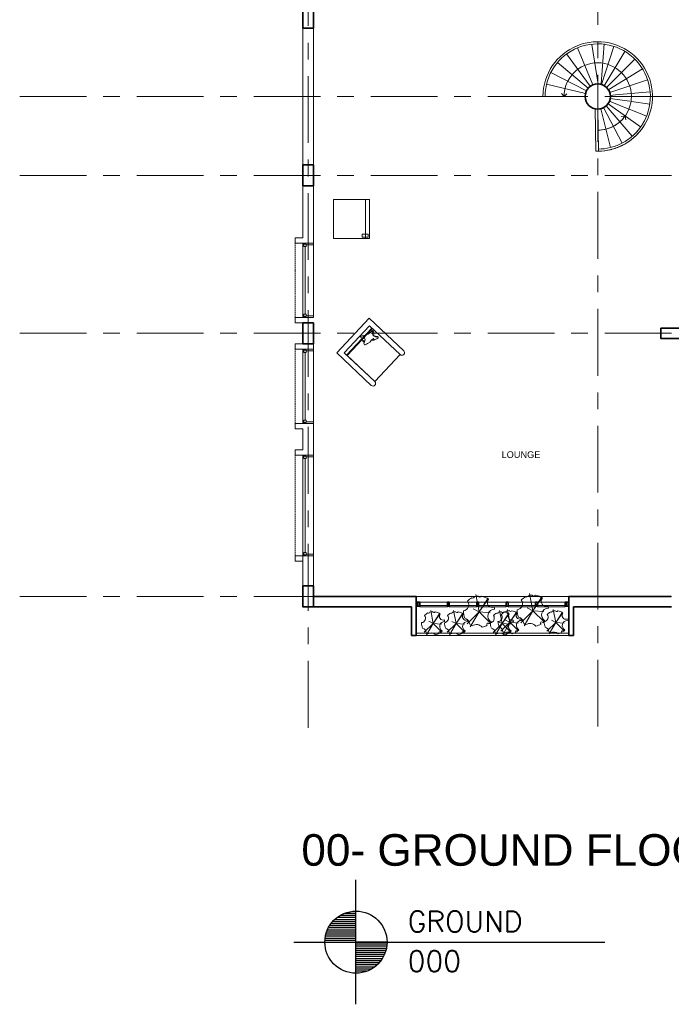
# Model space of a CAD drawing. Header units: millimetres. Extents: x -1387 to 25395, y 3819 to 34407.
# Tile 1 of 14: x -1387 to 10990, y 3819 to 22529. Entities that reach past the tile are written whole.
import ezdxf

# ---------------------------------------------------------------- set-up
doc = ezdxf.new("R2010")
doc.units = ezdxf.units.MM
doc.header["$LTSCALE"] = 100
doc.linetypes.add('Grid Line', pattern=[22.225, 12.7, -3.175, 3.175, -3.175])
doc.linetypes.add('HIDDEN', pattern=[0.375, 0.25, -0.125])
doc.layers.add('A-730-Furniture', color=8, linetype='Continuous')
for name, color, linetype, lineweight in [('A-DIMENSIONS', 91, 'Continuous', 5), ('A-FLOR-PATT', 8, 'Continuous', 18), ('A-FLOR-STRS', 2, 'Continuous', 9), ('A-GLAZ', 6, 'Continuous', 9), ('A-GLAZ-CURT', 52, 'Continuous', 18), ('A-GLAZ-CWMG', 51, 'Continuous', 18), ('A-WALL', 113, 'Continuous', 18), ('G-ANNO-TEXT', 231, 'Continuous', 9), ('I-FURN', 30, 'Continuous', 18), ('L-PLNT', 71, 'Continuous', 18), ('S-COLS', 4, 'Continuous', 18), ('S-GRID', 1, 'Continuous', 9)]:
    doc.layers.add(name, color=color, linetype=linetype, lineweight=lineweight)
doc.styles.add('Arial', font='arial.ttf', dxfattribs={"height": 125})
doc.styles.add('SIMPLEX', font='SIMPLEX')

# ---------------------------------------------------------------- blocks, each defined once
blk = doc.blocks.new('Fridge_-_790W_x_690D_x_1700H_with_Ice_maker_12217 - F _ P French Door Refrigerator-1179498-L1 - UNIT 1')
at = {"layer": 'A-DIMENSIONS'}
for p, q in [((-424, -298), (-424, 306)), ((-424, 306), (316, 306)), ((316, 306), (316, -298)), ((316, -298), (-424, -298)), ((-424, -298), (-424, -374)), ((316, -298), (-424, -298)), ((316, -301), (-424, -301)), ((-424, -301), (-424, -374)), ((-424, -374), (316, -374)), ((-424, -374), (316, -374)), ((66, -374), (66, -377)), ((206, -377), (206, -374)), ((291, -238), (234, -238)), ((234, -238), (234, -349)), ((234, -349), (291, -349)), ((291, -349), (291, -238)), ((316, -374), (316, -298)), ((316, -374), (316, -301)), ((206, -377), (66, -377))]:
    blk.add_line(p, q, dxfattribs=at)
for points in [[(96, -377), (96, -377), (96, -377), (96, -377), (96, -377), (95, -377), (94, -377), (91, -377), (86, -377), (82, -377), (79, -377), (78, -377), (77, -377), (77, -377), (77, -377), (76, -377), (76, -377)], [(126, -377), (126, -377), (126, -377), (126, -377), (126, -377), (125, -377), (124, -377), (121, -377), (116, -377), (112, -377), (109, -377), (108, -377), (107, -377), (107, -377), (107, -377), (106, -377), (106, -377)], [(156, -377), (156, -377), (156, -377), (156, -377), (156, -377), (155, -377), (154, -377), (151, -377), (146, -377), (142, -377), (139, -377), (138, -377), (137, -377), (137, -377), (137, -377), (136, -377), (136, -377)], [(186, -377), (186, -377), (186, -377), (186, -377), (186, -377), (185, -377), (184, -377), (181, -377), (176, -377), (172, -377), (169, -377), (168, -377), (167, -377), (167, -377), (167, -377), (166, -377), (166, -377)]]:
    blk.add_open_spline(points, degree=3, knots=[3.141593, 3.141593, 3.141593, 3.141593, 3.272492, 3.403392, 3.534292, 3.665191, 3.926991, 4.18879, 4.712389, 5.235988, 5.497787, 5.759587, 5.890486, 6.021386, 6.152286, 6.283185, 6.283185, 6.283185, 6.283185], dxfattribs=at)
for points in [[(76, -377), (76, -377), (76, -377), (77, -377)], [(96, -377), (96, -377), (96, -377), (96, -377)], [(106, -377), (106, -377), (106, -377), (107, -377)], [(126, -377), (126, -377), (126, -377), (126, -377)], [(136, -377), (136, -377), (136, -377), (137, -377)], [(156, -377), (156, -377), (156, -377), (156, -377)], [(166, -377), (166, -377), (166, -377), (167, -377)], [(186, -377), (186, -377), (186, -377), (186, -377)]]:
    blk.add_open_spline(points, degree=3, dxfattribs=at)
blk = doc.blocks.new('RPC Plant - Tropical - Crane Lily - 0_9 Meters 2-1072212-L0 - UNIT 1')
at = {"layer": 'L-PLNT'}
for q in [(-228, 223), (-167, 284), (219, 214), (210, 13), (-112, -58), (-64, -334), (169, -266), (178, -259)]:
    blk.add_line((0, -5), q, dxfattribs=at)
for centre, radius, start, end in [((-303, 238), 125, 284.5761, 357.8078), ((0, -5), 298, 116.6696, 126.6487), ((-53, 391), 153, 238.4657, 316.9123), ((0, -5), 298, 58.808, 78.7084), ((166, 231), 21.6, 121.2967, 348.7033), ((0, -5), 298, 39.648, 51.192), ((0, -5), 298, 155.7352, 183.4024), ((294, 73), 129, 119.9838, 270.0162), ((-313, -137), 115, 323.3668, 82.226), ((251, -181), 93.5, 68.9276, 221.0724), ((0, -5), 298, 342.7424, 350.352), ((0, -5), 298, 222.1904, 242.6209), ((-122, -299), 32.8, 17.3648, 117.5876), ((0, -5), 298, 252.3315, 266.9942), ((16, -316), 34.4, 28.1518, 157.8482), ((0, -5), 298, 279.0058, 307.2576)]:
    blk.add_arc(centre, radius, start, end, dxfattribs=at)
blk = doc.blocks.new('RPC Plant - Tropical - Crane Lily - 0_9 Meters-261500-L0 - UNIT 1')
at = {"layer": 'L-PLNT'}
for q in [(-125, 212), (-170, 166), (164, 160), (157, 10), (-84, -43), (-48, -249), (126, -198), (133, -194)]:
    blk.add_line((0, -4), q, dxfattribs=at)
for centre, radius, start, end in [((0, -4), 222, 116.6696, 126.6487), ((-40, 292), 114, 238.4657, 316.9123), ((0, -4), 222, 58.808, 78.7084), ((0, -4), 222, 155.7352, 183.4024), ((-226, 178), 93.6, 284.5761, 357.8078), ((124, 172), 16.1, 121.2967, 348.7033), ((219, 55), 95.9, 119.9838, 270.0162), ((0, -4), 222, 39.648, 51.192), ((-233, -102), 85.7, 323.3668, 82.226), ((0, -4), 222, 222.1904, 242.6209), ((0, -4), 222, 279.0058, 307.2576), ((187, -135), 69.8, 68.9276, 221.0724), ((0, -4), 222, 342.7424, 350.352), ((-91, -223), 24.5, 17.3648, 117.5876), ((0, -4), 222, 252.3315, 266.9942), ((12, -236), 25.7, 28.1518, 157.8482)]:
    blk.add_arc(centre, radius, start, end, dxfattribs=at)
blk = doc.blocks.new('*X15')
for p, q in [((3.56, 5.47), (3.65, 5.47)), ((3.5752, 5.48), (3.65, 5.48)), ((3.5961, 5.49), (3.65, 5.49)), ((3.5173, 5.42), (3.65, 5.42)), ((3.5231, 5.43), (3.65, 5.43)), ((3.53, 5.44), (3.65, 5.44)), ((3.5382, 5.45), (3.65, 5.45)), ((3.548, 5.46), (3.65, 5.46)), ((3.5013, 5.37), (3.65, 5.37)), ((3.503, 5.38), (3.65, 5.38)), ((3.5054, 5.39), (3.65, 5.39)), ((3.5086, 5.4), (3.65, 5.4)), ((3.5125, 5.41), (3.65, 5.41)), ((3.5, 5.35), (3.65, 5.35)), ((3.5003, 5.36), (3.65, 5.36))]:
    blk.add_line(p, q)

msp = doc.modelspace()

# ---------------------------------------------------------------- linework, layer by layer
at = {"layer": 'A-730-Furniture'}
for p, q in [((5000, 3818.75), (5000, 6181.25)), ((3818.75, 5000), (9725, 5000))]:
    msp.add_line(p, q, dxfattribs=at)
msp.add_circle((5000, 5000), 590.625, dxfattribs=at)
at = {"layer": 'A-FLOR-PATT', "linetype": 'HIDDEN'}
for p, q in [((3842.4831965, 18285.1309751), (3842.4831965, 16870.1309751)), ((3842.4831965, 16270.1309751), (3842.4831965, 14855.1309751)), ((3842.4831965, 14255.1309751), (3842.4831965, 12340.1309751))]:
    msp.add_line(p, q, dxfattribs=at)
at = {"layer": 'A-FLOR-PATT'}
for p, q in [((9042.4831965, 11570.1309751), (6142.4831965, 11570.1309751)), ((9042.4831965, 10870.1309751), (6142.4831965, 10870.1309751)), ((6142.4831965, 10825.1309751), (9042.4831965, 10825.1309751))]:
    msp.add_line(p, q, dxfattribs=at)
at = {"layer": 'A-FLOR-STRS'}
for p, q in [((9499.9528588, 21291.5765364), (9206.9401229, 21992.8208138)), ((9600.4760089, 21307.0349994), (9478.7967321, 22057.2310761)), ((9656.6935865, 21309.470536), (9713.0366391, 22067.3791456)), ((9665.5152375, 21298.7492617), (9896.7833675, 22022.7071694)), ((9716.7400682, 21275.4605391), (10110.2201619, 21925.6708249)), ((9409.696424, 21225.6590942), (8830.8716447, 21718.1648046)), ((9450.9340705, 21263.9449192), (9002.6951714, 21877.6890755)), ((9761.1343349, 21240.8845798), (10295.1962732, 21781.6043279)), ((9378.5068073, 21178.8236836), (8700.9149083, 21523.0172605)), ((9803.8638188, 21201.6547416), (10441.5433211, 21598.4272034)), ((9858.2603327, 21158.6767269), (10541.2164153, 21386.2089393)), ((9359.0797546, 21126.0132916), (8619.9688551, 21302.9739606)), ((9796.2576264, 21196.9220699), (9803.8638188, 21201.6547416)), ((9820.179169, 21145.9896865), (9858.2603327, 21158.6767269)), ((9932.9255197, 21099.6846836), (10588.7363947, 21156.6154532)), ((9352.4831965, 21070.1309751), (8552.4831965, 21070.1309751)), ((8552.4831965, 21070.1309751), (8592.4831965, 21070.1309751)), ((9352.4831965, 21070.1309751), (8552.4831965, 21070.1309751)), ((8902.7682406, 21126.553174), (8952.4832195, 21070.1310075)), ((9008.905386, 21119.8459863), (8952.4832195, 21070.1310075)), ((9815.0580907, 20980.351153), (10076.6909502, 20874.8165568)), ((9829.8450749, 21034.6438134), (10058.5178544, 21000.4557291)), ((9831.5839641, 21090.8872498), (9932.9255197, 21099.6846836)), ((10058.5178544, 21000.4557291), (10199.7358538, 20979.3427096)), ((10234.7633877, 20974.1058629), (10581.4910235, 20922.2678013)), ((9545.3950728, 20834.7956641), (9555.3563448, 20030.7938802)), ((9595.4564757, 20830.1493933), (9605.3674065, 20030.2107872)), ((9651.2527811, 20837.4377524), (9837.0861387, 20101.6462181)), ((9703.8184451, 20857.5175644), (10056.3627732, 20184.2747868)), ((9750.2638638, 20889.2850157), (10249.1787572, 20317.4358525)), ((9788.0358713, 20930.9938077), (10407.2247968, 20490.4363298)), ((10076.6909502, 20874.8165568), (10107.3728145, 20862.4404425)), ((10107.3728145, 20862.4404425), (10364.4475443, 20758.7444547)), ((10039.8030728, 20686.5991017), (10113.956996, 20699.0985286)), ((10126.4564229, 20624.9446053), (10113.956996, 20699.0985286)), ((10364.4475443, 20758.7444547), (10519.8785891, 20696.0483829)), ((9846.8755724, 20062.8857798), (9847.1513967, 20061.7936765))]:
    msp.add_line(p, q, dxfattribs=at)
for radius, start, end in [(1040, 267.9541692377, 180), (1000, 335.2352018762, 180), (640, 270.7098362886, 180), (240, 23.3578799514, 33.4566794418)]:
    msp.add_arc((9592.4831965, 21070.1309751), radius, start, end, dxfattribs=at)
for points in [[(9803.6259136, 20956.0415483), (9806.5976581, 20961.5441251), (9809.3881337, 20967.1671331), (9811.9534502, 20972.8884096)], [(9824.2236099, 21007.7109219), (9825.417721, 21012.1463373), (9826.436854, 21016.6048828), (9827.3065336, 21021.0854385)], [(9595.4564757, 20830.1493933), (9598.9147937, 20830.1922405), (9602.3726099, 20830.3105791), (9605.8266467, 20830.50385)], [(9644.4041887, 20835.8213688), (9650.3483243, 20837.1372994), (9656.241564, 20838.6789043), (9662.0683137, 20840.442456)], [(9692.5276403, 20851.9816018), (9698.6245222, 20854.7792658), (9704.6082315, 20857.8312695), (9710.453599, 20861.1272565)], [(9773.8851257, 20912.9990709), (9778.3210487, 20918.1182093), (9782.5260611, 20923.4239909), (9786.5159012, 20928.8995849)], [(10532.7663927, 20625.7578088), (10499.7294378, 20555.8523872), (10417.7712852, 20423.0878399), (10253.971073, 20256.3946975), (10057.2373043, 20130.0583399), (9837.5073445, 20050.4602365), (9682.6803473, 20031.1686648), (9605.3674065, 20030.2107872)], [(9605.3674065, 20030.2107872), (9682.6803473, 20031.1686648), (9837.5073445, 20050.4602365), (10057.2373043, 20130.0583399), (10253.971073, 20256.3946975), (10417.7712852, 20423.0878399), (10499.7294378, 20555.8523872), (10532.7663927, 20625.7578088)], [(10406.4115907, 20489.1756875), (10442.7701338, 20540.1337522), (10474.3507058, 20594.5135322), (10500.5182103, 20651.2367)], [(9600.4119411, 20430.1800903), (9650.4723948, 20430.80032), (9700.5643308, 20437.3366145), (9749.1807997, 20449.6103393)], [(10463.5778085, 20502.0046505), (10469.8434744, 20511.613047), (10475.6950802, 20521.4554591), (10481.3144242, 20531.4301443)], [(10322.6035529, 20329.5081831), (10332.0557765, 20338.826535), (10341.5169653, 20348.2000008), (10350.8122876, 20357.7352729)], [(9712.5809128, 20037.1017232), (9723.9717362, 20038.4266234), (9735.3367651, 20039.9472824), (9746.6737208, 20041.6564532)], [(9924.7167364, 20084.626216), (9937.2950737, 20088.8670339), (9949.8169516, 20093.3209478), (9962.2518412, 20098.008072)]]:
    msp.add_open_spline(points, degree=3, dxfattribs=at)
for points, knots in [([(9736.3087582, 20878.0003207), (9736.9557732, 20878.4846094), (9742.4541149, 20882.6433213), (9747.7587348, 20887.0409896), (9752.2849994, 20891.0959017)], [1.65895835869, 1.65895835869, 1.65895835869, 1.65895835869, 1.68555434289, 1.88580628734, 1.88580628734, 1.88580628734, 1.88580628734]), ([(9749.2042201, 20449.6162525), (9797.826601, 20461.8934325), (9892.1198649, 20497.9258641), (10017.1079249, 20583.3928528), (10084.9285748, 20658.3000452), (10113.956996, 20699.0985286)], [0.8416397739, 0.8416397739, 0.8416397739, 0.8416397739, 1.6832549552, 2.5248824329, 3.3665099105, 3.3665099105, 3.3665099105, 3.3665099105]), ([(10136.7139245, 20231.2085116), (10168.2081286, 20251.6396173), (10259.2491505, 20318.2380879), (10390.7255596, 20453.7822526), (10469.117205, 20583.1688987), (10500.5182103, 20651.2367)], [2.6838048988, 2.6838048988, 2.6838048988, 2.6838048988, 3.2205658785, 4.2940878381, 5.3676097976, 5.3676097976, 5.3676097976, 5.3676097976]), ([(10283.6956999, 20347.480408), (10319.8606558, 20382.0740124), (10363.8639493, 20427.5573288), (10398.1207729, 20479.5605769), (10404.7130765, 20490.1365259)], [3.57840653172, 3.57840653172, 3.57840653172, 3.57840653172, 4.29408783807, 4.47300809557, 4.47300809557, 4.47300809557, 4.47300809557]), ([(10396.3847282, 20410.324271), (10401.310967, 20416.3265361), (10409.751201, 20426.6506972), (10417.6203402, 20437.3540245), (10420.8153611, 20441.8721695)], [4.27523845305, 4.27523845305, 4.27523845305, 4.27523845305, 4.38513601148, 4.46368981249, 4.46368981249, 4.46368981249, 4.46368981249]), ([(9604.8718599, 20070.2077175), (9679.8277554, 20071.1363922), (9829.9312384, 20089.9804533), (10007.2955111, 20154.7892391), (10105.2197076, 20210.7773984), (10136.7139059, 20231.2084995)], [0, 0, 0, 0, 1.0735219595, 2.147043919, 2.6838047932, 2.6838047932, 2.6838047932, 2.6838047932]), ([(9604.8718599, 20070.2077175), (9679.8277554, 20071.1363922), (9829.9312384, 20089.9804533), (10007.295511, 20154.7892391), (10105.2197076, 20210.7773984), (10136.7139059, 20231.2084994)], [0, 0, 0, 0, 1.0735219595, 2.147043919, 2.6838047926, 2.6838047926, 2.6838047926, 2.6838047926]), ([(10136.7139245, 20231.2085116), (10168.2081286, 20251.6396173), (10217.9587013, 20289.2249024), (10266.716907, 20329.4020832), (10285.4615972, 20346.229972)], [2.68380489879, 2.68380489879, 2.68380489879, 2.68380489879, 3.22056587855, 3.57840646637, 3.57840646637, 3.57840646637, 3.57840646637]), ([(10241.7658951, 20257.7083519), (10244.0121572, 20259.5032006), (10252.9455642, 20266.7293677), (10261.8957511, 20273.9992525), (10268.5885355, 20279.4935133)], [3.2481450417, 3.2481450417, 3.2481450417, 3.2481450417, 3.28885200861, 3.41089142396, 3.41089142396, 3.41089142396, 3.41089142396]), ([(9819.1985453, 20055.1454154), (9824.6166176, 20056.3547657), (9837.5865, 20059.3654016), (9850.5155671, 20062.6006174), (9858.0374395, 20064.5656199)], [1.01773255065, 1.01773255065, 1.01773255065, 1.01773255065, 1.09628400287, 1.20617767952, 1.20617767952, 1.20617767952, 1.20617767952]), ([(10030.0845472, 20126.6764121), (10037.9037867, 20130.3031618), (10048.289149, 20135.251959), (10058.5416989, 20140.4193209), (10061.0980531, 20141.7250679)], [2.0705316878, 2.0705316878, 2.0705316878, 2.0705316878, 2.19256800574, 2.23327333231, 2.23327333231, 2.23327333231, 2.23327333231])]:
    msp.add_open_spline(points, degree=3, knots=knots, dxfattribs=at)
at = {"layer": 'A-GLAZ'}
for p, q in [((3992.4831965, 16870.1309751), (3992.4831965, 18285.1309751)), ((3992.4831965, 18284.0091865), (3992.4831965, 18266.1309751)), ((3992.4831965, 18266.1309751), (4055.4831965, 18266.1309751)), ((4011.4831965, 18266.1309751), (4011.4831965, 18222.1309751)), ((4011.4831965, 18222.1309751), (4055.4831965, 18222.1309751)), ((4033.4831965, 16933.1309751), (4033.4831965, 18222.1309751)), ((4055.4831965, 18222.1309751), (4055.4831965, 18266.1309751)), ((4055.4831965, 18253.1309751), (4192.4831965, 18253.1309751)), ((4192.4831965, 18285.1309751), (4192.4831965, 16870.1309751)), ((4192.4831965, 18285.1309751), (4192.4831965, 18253.1309751)), ((3992.4831965, 16889.1309751), (4055.4831965, 16889.1309751)), ((3992.4831965, 16870.1309751), (3992.4831965, 16889.1309751)), ((4011.4831965, 16933.1309751), (4055.4831965, 16933.1309751)), ((4011.4831965, 16889.1309751), (4011.4831965, 16933.1309751)), ((4055.4831965, 16889.1309751), (4055.4831965, 16933.1309751)), ((4055.4831965, 16902.1309751), (4192.4831965, 16902.1309751)), ((4192.4831965, 16870.1309751), (4192.4831965, 16902.1309751)), ((3992.4831965, 14855.1309751), (3992.4831965, 16270.1309751)), ((3992.4831965, 16269.0091865), (3992.4831965, 16251.1309751)), ((3992.4831965, 16251.1309751), (4055.4831965, 16251.1309751)), ((4011.4831965, 16251.1309751), (4011.4831965, 16207.1309751)), ((4011.4831965, 16207.1309751), (4055.4831965, 16207.1309751)), ((4033.4831965, 14918.1309751), (4033.4831965, 16207.1309751)), ((4055.4831965, 16207.1309751), (4055.4831965, 16251.1309751)), ((4055.4831965, 16238.1309751), (4192.4831965, 16238.1309751)), ((4192.4831965, 16270.1309751), (4192.4831965, 14855.1309751)), ((4192.4831965, 16270.1309751), (4192.4831965, 16238.1309751)), ((3992.4831965, 14874.1309751), (4055.4831965, 14874.1309751)), ((3992.4831965, 14855.1309751), (3992.4831965, 14874.1309751)), ((4011.4831965, 14918.1309751), (4055.4831965, 14918.1309751)), ((4011.4831965, 14874.1309751), (4011.4831965, 14918.1309751)), ((4055.4831965, 14874.1309751), (4055.4831965, 14918.1309751)), ((4055.4831965, 14887.1309751), (4192.4831965, 14887.1309751)), ((4192.4831965, 14855.1309751), (4192.4831965, 14887.1309751)), ((3992.4831965, 12340.1309751), (3992.4831965, 14255.1309751)), ((3992.4831965, 14254.0091865), (3992.4831965, 14236.1309751)), ((3992.4831965, 14236.1309751), (4055.4831965, 14236.1309751)), ((4011.4831965, 14236.1309751), (4011.4831965, 14192.1309751)), ((4055.4831965, 14192.1309751), (4055.4831965, 14236.1309751)), ((4055.4831965, 14223.1309751), (4192.4831965, 14223.1309751)), ((4192.4831965, 14255.1309751), (4192.4831965, 12340.1309751)), ((4192.4831965, 14255.1309751), (4192.4831965, 14223.1309751)), ((4011.4831965, 14192.1309751), (4055.4831965, 14192.1309751)), ((4033.4831965, 12403.1309751), (4033.4831965, 14192.1309751)), ((3992.4831965, 12359.1309751), (4055.4831965, 12359.1309751)), ((3992.4831965, 12340.1309751), (3992.4831965, 12359.1309751)), ((4011.4831965, 12403.1309751), (4055.4831965, 12403.1309751)), ((4011.4831965, 12359.1309751), (4011.4831965, 12403.1309751)), ((4055.4831965, 12359.1309751), (4055.4831965, 12403.1309751)), ((4055.4831965, 12372.1309751), (4192.4831965, 12372.1309751)), ((4192.4831965, 12340.1309751), (4192.4831965, 12372.1309751))]:
    msp.add_line(p, q, dxfattribs=at)
at = {"layer": 'A-GLAZ-CURT'}
for p, q in [((6736.3348223, 11394.6309751), (6212.4831965, 11394.6309751)), ((6212.4831965, 11394.6309751), (6212.4831965, 11369.6309751)), ((6212.4831965, 11369.6309751), (6736.3348223, 11369.6309751)), ((6736.3348223, 11369.6309751), (6736.3348223, 11394.6309751)), ((6771.3348223, 11394.6309751), (7295.2924297, 11394.6309751)), ((6771.3348223, 11369.6309751), (6771.3348223, 11394.6309751)), ((7295.2924297, 11369.6309751), (6771.3348223, 11369.6309751)), ((7295.2924297, 11394.6309751), (7295.2924297, 11369.6309751)), ((7330.2924297, 11394.6309751), (7854.2500371, 11394.6309751)), ((7330.2924297, 11369.6309751), (7330.2924297, 11394.6309751)), ((7854.2500371, 11369.6309751), (7330.2924297, 11369.6309751)), ((7854.2500371, 11394.6309751), (7854.2500371, 11369.6309751)), ((7889.2500371, 11394.6309751), (8413.2076445, 11394.6309751)), ((7889.2500371, 11369.6309751), (7889.2500371, 11394.6309751)), ((8413.2076445, 11369.6309751), (7889.2500371, 11369.6309751)), ((8413.2076445, 11394.6309751), (8413.2076445, 11369.6309751)), ((8448.2076445, 11394.6309751), (8972.4831965, 11394.6309751)), ((8448.2076445, 11369.6309751), (8448.2076445, 11394.6309751)), ((8972.4831965, 11369.6309751), (8448.2076445, 11369.6309751)), ((8972.4831965, 11394.6309751), (8972.4831965, 11369.6309751))]:
    msp.add_line(p, q, dxfattribs=at)
at = {"layer": 'A-GLAZ-CWMG', "lineweight": 35}
for p, q in [((6177.4831965, 11462.1309751), (6142.4831965, 11462.1309751)), ((6142.4831965, 11462.1309751), (6142.4831965, 11382.1010675)), ((6177.4831965, 11462.1309751), (6177.4831965, 11382.1309751)), ((6212.4831965, 11462.1309751), (6177.4831965, 11462.1309751)), ((6212.4831965, 11462.1309751), (6212.4831965, 11382.1309751)), ((6736.3348223, 11462.1309751), (6736.3348223, 11382.1309751)), ((6771.3348223, 11462.1309751), (6736.3348223, 11462.1309751)), ((6771.3348223, 11462.1309751), (6771.3348223, 11382.1309751)), ((7295.2924297, 11462.1309751), (7295.2924297, 11382.1309751)), ((7330.2924297, 11462.1309751), (7295.2924297, 11462.1309751)), ((7330.2924297, 11462.1309751), (7330.2924297, 11382.1309751)), ((7854.2500371, 11462.1309751), (7854.2500371, 11382.1309751)), ((7889.2500371, 11462.1309751), (7854.4620002, 11462.1309751)), ((7889.2500371, 11462.1309751), (7889.2500371, 11382.1309751)), ((8413.2076445, 11462.1309751), (8413.2076445, 11382.1309751)), ((8448.2076445, 11462.1309751), (8413.2076445, 11462.1309751)), ((8448.2076445, 11462.1309751), (8448.2076445, 11382.1309751)), ((8972.0592704, 11462.1309751), (9007.2712334, 11462.1309751)), ((8972.4831965, 11462.1309751), (8972.4831965, 11382.1309751)), ((9007.2712334, 11462.1309751), (9042.4831965, 11462.1309751)), ((9007.4831965, 11462.1309751), (9007.4831965, 11382.1010675)), ((9042.4831965, 11462.1309751), (9042.4831965, 11382.1010675)), ((6142.4831965, 11382.1309751), (6177.6951595, 11382.1309751)), ((6177.4831965, 11382.1309751), (6212.4831965, 11382.1309751)), ((6771.3348223, 11382.1309751), (6736.3348223, 11382.1309751)), ((7330.2924297, 11382.1309751), (7295.2924297, 11382.1309751)), ((7889.2500371, 11382.1309751), (7854.4620002, 11382.1309751)), ((8448.2076445, 11382.1309751), (8413.2076445, 11382.1309751)), ((9007.2712334, 11382.1309751), (8972.4831965, 11382.1309751)), ((9042.4831965, 11382.1309751), (9007.2712334, 11382.1309751))]:
    msp.add_line(p, q, dxfattribs=at)
at = {"layer": 'A-GLAZ-CWMG'}
for p, q in [((6736.3348223, 11462.1309751), (6212.9071226, 11462.1309751)), ((7295.2924297, 11462.1309751), (6771.3348223, 11462.1309751)), ((7854.4620002, 11462.1309751), (7330.2924297, 11462.1309751)), ((8413.2076445, 11462.1309751), (7889.2500371, 11462.1309751)), ((8972.0592704, 11462.1309751), (8448.2076445, 11462.1309751))]:
    msp.add_line(p, q, dxfattribs=at)
at = {"layer": 'A-WALL'}
for p, q in [((3992.4831965, 22370.1309751), (3992.4831965, 19770.1309751)), ((4192.2574441, 19770.1309751), (4192.2574441, 22370.1309751)), ((3992.4831965, 18385.1309751), (3992.2574441, 19370.1309751)), ((4192.4831965, 18285.1309751), (4192.4831965, 19370.1309751))]:
    msp.add_line(p, q, dxfattribs=at)
at = {"layer": 'A-WALL', "linetype": 'HIDDEN', "ltscale": 100}
for p, q in [((3842.4831965, 18285.1309751), (4192.4831965, 18285.1309751)), ((4192.4831965, 16870.1309751), (3992.4831965, 16870.1309751)), ((3842.4831965, 16270.1309751), (4192.4831965, 16270.1309751)), ((3992.4831965, 16270.1309751), (4192.4831965, 16270.1309751)), ((3842.4831965, 14255.1309751), (4192.4831965, 14255.1309751))]:
    msp.add_line(p, q, dxfattribs=at)
at = {"layer": 'A-WALL', "ltscale": 100}
for p, q in [((4192.4831965, 16270.1309751), (4192.4831965, 16370.1309751)), ((4192.4831965, 14855.1309751), (4192.4831965, 14255.1309751)), ((3992.4831965, 14755.1309751), (3992.4831965, 14355.1309751)), ((3992.4831965, 12740.1309751), (3992.4831965, 11770.1309751)), ((4192.4831965, 12840.1309751), (4192.4831965, 11770.1309751))]:
    msp.add_line(p, q, dxfattribs=at)
at = {"layer": 'A-WALL', "lineweight": 35}
for p, q in [((4192.4831965, 11570.1309751), (6142.4831965, 11570.1309751)), ((6142.4831965, 11570.1309751), (6142.4831965, 10825.1309751)), ((9042.4831965, 11570.1309751), (10988.1978342, 11570.1309751)), ((9042.4831965, 10825.1309751), (9042.4831965, 11570.1309751)), ((4192.4831965, 11370.1309751), (6052.4831965, 11370.1309751)), ((6052.4831965, 10825.1309751), (6052.4831965, 11370.1309751)), ((9132.4831965, 11370.1309751), (10992.4831965, 11370.1309751)), ((9132.4831965, 11370.1309751), (9132.4831965, 10825.1309751)), ((6142.4831965, 10825.1309751), (6052.4831965, 10825.1309751)), ((9042.4831965, 10825.1309751), (9132.4831965, 10825.1309751))]:
    msp.add_line(p, q, dxfattribs=at)
at = {"layer": 'A-WALL', "ltscale": 100}
for points in [[(3842.4831965, 18285.1309751), (3842.4831965, 18385.1309751), (3992.4831965, 18385.1309751)], [(3992.4831965, 16870.1309751), (3842.4831965, 16870.1309751), (3842.4831965, 16770.1309751), (3992.4831965, 16770.1309751)], [(3842.4831965, 16270.1309751), (3842.4831965, 16370.1309751), (3992.4831965, 16370.1309751)], [(4192.4831965, 14855.1309751), (3842.4831965, 14855.1309751), (3842.4831965, 14755.1309751), (3992.4831965, 14755.1309751)], [(3842.4831965, 14255.1309751), (3842.4831965, 14355.1309751), (3992.4831965, 14355.1309751)], [(4192.4831965, 12340.1309751), (3842.4831965, 12340.1309751), (3842.4831965, 12240.1309751), (3992.4831965, 12240.1309751)]]:
    msp.add_lwpolyline(points, dxfattribs=at)
at = {"layer": 'I-FURN'}
for p, q in [((5251.4783337, 16854.3321497), (4633.7957638, 16197.119579)), ((5907.2916608, 16237.9646618), (5251.4783337, 16854.3321497)), ((4775.1491877, 16201.50245), (5255.8612047, 16712.9787259)), ((4822.5134835, 16156.9870203), (5303.2255006, 16668.4632961)), ((4833.4437057, 16146.7142289), (5314.1557227, 16658.1905047)), ((5838.8063843, 16165.0965144), (5255.8612047, 16712.9787259)), ((5289.6090908, 15580.7520911), (4633.7957638, 16197.119579)), ((5358.0943673, 15653.6202386), (4775.1491877, 16201.50245)), ((5358.0943673, 15653.6202386), (4833.4437057, 16146.7142289)), ((5358.0943673, 15653.6202386), (5838.8063843, 16165.0965144)), ((5838.8063843, 16165.0965144), (5358.0943673, 15653.6202386))]:
    msp.add_line(p, q, dxfattribs=at)
for centre, radius, start, end in [((5089.602588, 16512.6017978), 5, 96.6961121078, 214.9303278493), ((4812.4459026, 16319.0364411), 333.0582429, 16.707637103, 34.9303278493), ((5040.2217258, 16933.2073193), 418.4943615, 276.6961121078, 294.2415027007), ((5090.1653307, 16445.6714816), 83.1366904, 316.7341009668, 67.8635363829), ((5200.2486948, 16750.9292637), 199.6636963, 273.3881079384, 283.279859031), ((5244.9644299, 16561.4709366), 5, 283.279859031, 34.6603755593), ((5253.1898053, 16567.1580448), 5, 120.1909162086, 214.6603755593), ((5040.2217258, 16933.2073193), 418.4943615, 300.1909162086, 312.1827192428), ((5389.4832268, 16353.0296053), 129.720664, 113.633944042, 155.1473694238), ((5304.4322827, 16616.6937836), 5, 21.095358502, 132.1827192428), ((5394.0301142, 16581.0949865), 82.5108121, 148.4056464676, 286.2304550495), ((5237.6368574, 16521.59294), 111.5386856, 324.1787632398, 333.5260445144), ((5204.9533458, 16573.2394673), 133.2377744, 343.1371481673, 21.095358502), ((5337.2471531, 16533.1392076), 5, 163.1371481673, 249.8231983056), ((5675.2163524, 17452.861547), 984.8532346, 249.8231983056, 253.8497298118), ((5218.1845901, 16798.6626968), 377.6234024, 288.8385249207, 302.052231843), ((5403.8937163, 16487.6498826), 19.4031248, 356.5137794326, 97.7653549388), ((5413.2794402, 16487.0780928), 10, 302.052231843, 356.5137794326), ((5136.232741, 16416.2241917), 5, 196.707637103, 312.2698814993), ((5117.4136165, 16436.9279927), 32.9786851, 312.2698814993, 359.7604322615), ((5224.1019826, 16401.3660088), 78.5518523, 195.5091455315, 219.8433067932), ((5049.4755936, 16412.0851468), 103.8963838, 342.2216296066, 13.7558206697), ((5171.4679069, 16357.4455063), 10, 219.8433067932, 303.6611396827), ((5753.4607564, 15483.5005347), 1039.9978525, 117.8650349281, 123.6611396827), ((5262.7018432, 16411.7522136), 10, 297.8650349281, 335.1473694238), ((5285.1463103, 16635.3008767), 199.6636963, 271.2509768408, 283.643682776), ((5336.18613, 16450.4614212), 10, 144.1787632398, 293.1654172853), ((5873.0490225, 16201.5305881), 50, 226.7759707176, 46.7759707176), ((5323.8517291, 15617.1861648), 50, 226.7759707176, 46.7759707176)]:
    msp.add_arc(centre, radius, start, end, dxfattribs=at)
at = {"layer": 'S-COLS', "lineweight": 35}
for points in [[(4192.4831965, 22770.1309751), (3992.4831965, 22770.1309751), (3992.4831965, 22370.1309751), (4192.4831965, 22370.1309751)], [(4192.2574441, 19770.1309751), (3992.2574441, 19770.1309751), (3992.2574441, 19370.1309751), (4192.2574441, 19370.1309751)], [(4192.4831965, 16770.1309751), (3992.4831965, 16770.1309751), (3992.4831965, 16370.1309751), (4192.4831965, 16370.1309751)], [(10792.4831965, 16670.1309751), (10792.4831965, 16470.1309751), (11192.4831965, 16470.1309751), (11192.4831965, 16670.1309751)], [(4192.4831965, 11770.1309751), (3992.4831965, 11770.1309751), (3992.4831965, 11370.1309751), (4192.4831965, 11370.1309751)]]:
    msp.add_lwpolyline(points, close=True, dxfattribs=at)
msp.add_circle((9592.4831965, 21070.1309751), 240, dxfattribs=at)
msp.add_circle((9592.4831965, 21070.1309751), 240, dxfattribs=at)
at = {"layer": 'S-GRID', "linetype": 'Grid Line'}
for p, q in [((4092.4831965, 9074.6545644), (4092.4831965, 33084.5688828)), ((9592.4831965, 9096.7882308), (9592.4831965, 33106.7025492)), ((-1387.1586866, 21070.1309751), (24095.2236222, 21070.1309751)), ((-1387.384439, 19570.1309751), (24094.9978698, 19570.1309751)), ((-1387.1586866, 16570.1309751), (24095.2236222, 16570.1309751)), ((-1387.1586866, 11570.1309751), (24095.2236222, 11570.1309751))]:
    msp.add_line(p, q, dxfattribs=at)

# ---------------------------------------------------------------- block references
at = {"layer": 'A-730-Furniture', "xscale": 3937.5, "yscale": 3937.5, "zscale": 3937.5}
msp.add_blockref('*X15', (-9371.875, -16065.625), dxfattribs=at)
at = {"layer": 'A-730-Furniture', "xscale": 3937.5, "yscale": 3937.5, "zscale": 3937.5, "rotation": 180}
msp.add_blockref('*X15', (19371.875, 26065.625), dxfattribs=at)
at = {"layer": 'I-FURN', "xscale": -1, "rotation": 90.00000000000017}
msp.add_blockref('Fridge_-_790W_x_690D_x_1700H_with_Ice_maker_12217 - F _ P French Door Refrigerator-1179498-L1 - UNIT 1', (4881.5199002, 18688.6259526), dxfattribs=at)
at = {"layer": 'L-PLNT', "xscale": -1, "rotation": 179.924277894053}
for name, p in [('RPC Plant - Tropical - Crane Lily - 0_9 Meters 2-1072212-L0 - UNIT 1', (7339.8041404, 11273.2398069)), ('RPC Plant - Tropical - Crane Lily - 0_9 Meters 2-1072212-L0 - UNIT 1', (8361.4918734, 11293.6446799)), ('RPC Plant - Tropical - Crane Lily - 0_9 Meters-261500-L0 - UNIT 1', (6467.7337536, 11053.7472646)), ('RPC Plant - Tropical - Crane Lily - 0_9 Meters-261500-L0 - UNIT 1', (6903.768947, 11053.1710001)), ('RPC Plant - Tropical - Crane Lily - 0_9 Meters-261500-L0 - UNIT 1', (7775.8393338, 11052.0184711)), ('RPC Plant - Tropical - Crane Lily - 0_9 Meters-261500-L0 - UNIT 1', (7925.45668, 11073.5758731)), ('RPC Plant - Tropical - Crane Lily - 0_9 Meters-261500-L0 - UNIT 1', (8797.0544878, 11072.4233442))]:
    msp.add_blockref(name, p, dxfattribs=at)

# ---------------------------------------------------------------- texts
at = {"layer": 'A-730-Furniture', "style": 'SIMPLEX'}
for tag, p in [('GROUND', (5984.375, 5196.875)), ('000', (5984.375, 4442.4688929))]:
    msp.add_attdef(tag, p, '', height=393.75, dxfattribs=at)
at = {"layer": 'G-ANNO-TEXT', "color": 7, "attachment_point": 1, "style": 'Arial'}
for s, insert, char_height, width in [('LOUNGE', (7765.9496033, 14326.8676276), 125, 749.5778125), ('00- GROUND FLOOR', (3963.083833, 7051.8887812), 600, 8575.416047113)]:
    msp.add_mtext(s, dxfattribs=dict(at, insert=insert, char_height=char_height, width=width))

doc.saveas('drawing.dxf')
